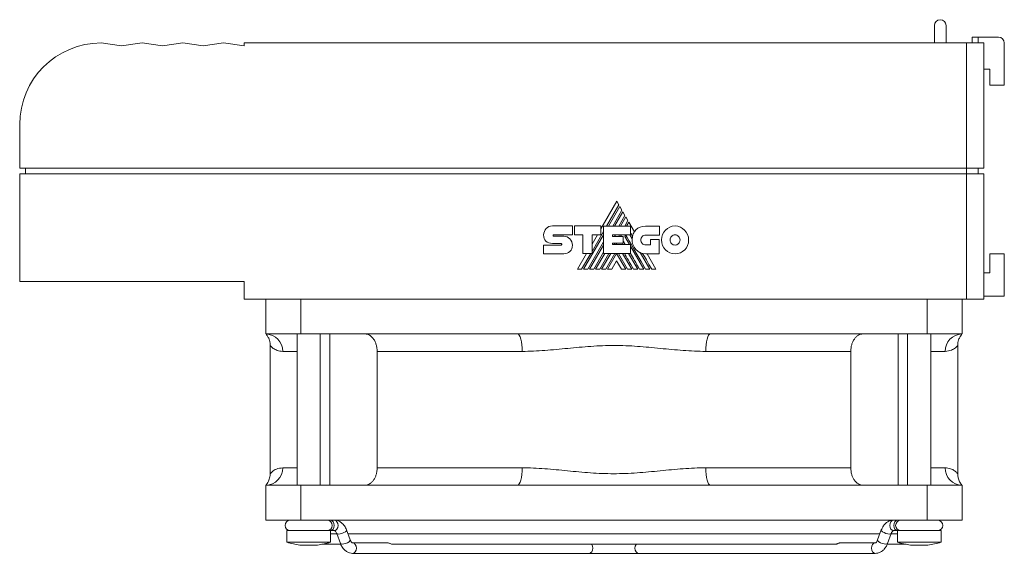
# Model space of a CAD drawing. Header units: millimetres. Extents: x 33 to 567, y 55 to 357.
# Tile 1 of 4: x 33 to 202, y 265 to 357. Entities that reach past the tile are written whole.
import ezdxf

# ---------------------------------------------------------------- set-up
doc = ezdxf.new("R2010")
doc.units = ezdxf.units.MM
doc.linetypes.add('PHANTOM', pattern=[12.7, 6.35, -1.27, 1.27, -1.27, 1.27, -1.27])
doc.layers.add('___VS___', color=7, linetype='Continuous', lineweight=15)

msp = doc.modelspace()

# ---------------------------------------------------------------- linework, layer by layer
at = {"color": 7, "linetype": 'Continuous', "lineweight": 15}
for p, q in [((190.12, 352.75), (190.12, 355.75)), ((192.12, 352.75), (192.12, 355.75)), ((196.62, 352.75), (196.62, 353.75)), ((196.62, 353.75), (197.62, 353.75)), ((197.62, 353.75), (197.62, 352.75)), ((201.12, 353.75), (197.62, 353.75)), ((47.12, 352.75), (50.62, 352.25)), ((50.62, 352.25), (54.12, 352.75)), ((54.12, 352.75), (57.62, 352.25)), ((57.62, 352.25), (61.12, 352.75)), ((61.12, 352.75), (64.62, 352.25)), ((64.62, 352.25), (68.12, 352.75)), ((68.12, 352.75), (71.62, 352.25)), ((71.62, 352.25), (71.62, 352.75)), ((71.62, 352.75), (195.62, 352.75)), ((195.62, 331.25), (195.62, 352.75)), ((195.62, 352.75), (198.62, 352.75)), ((198.62, 352.75), (198.62, 331.25)), ((202.12, 345.5), (202.12, 352.75)), ((199.62, 348.25), (198.62, 348.25)), ((199.62, 345.5), (199.62, 348.25)), ((199.62, 345.5), (202.12, 345.5)), ((33.12, 338.75), (33.12, 331.25)), ((33.12, 331.25), (195.62, 331.25)), ((34.12, 331.25), (34.12, 330.25)), ((195.62, 331.25), (198.62, 331.25)), ((195.62, 330.25), (195.62, 331.25)), ((197.62, 330.25), (197.62, 331.25)), ((33.12, 330.25), (33.12, 311.75)), ((33.12, 330.25), (195.62, 330.25)), ((195.62, 308.75), (195.62, 330.25)), ((195.62, 330.25), (198.62, 330.25)), ((198.62, 330.25), (198.62, 308.75)), ((135.59, 325.54), (132.86, 320.82)), ((133.86, 321.29), (135.95, 324.91)), ((136.11, 324.63), (134.19, 321.29)), ((135.95, 324.91), (135.59, 325.54)), ((136.47, 324.02), (136.11, 324.63)), ((134.9, 321.29), (136.47, 324.02)), ((136.63, 323.74), (135.22, 321.29)), ((135.93, 321.29), (136.99, 323.12)), ((137.15, 322.85), (136.25, 321.29)), ((136.99, 323.12), (136.63, 323.74)), ((137.51, 322.22), (137.15, 322.85)), ((124.55, 321.31), (127.98, 321.31)), ((127.98, 321.31), (127.98, 319.78)), ((128.32, 319.78), (128.32, 321.31)), ((128.32, 321.31), (132.86, 321.31)), ((132.86, 321.31), (132.86, 319.8)), ((133.32, 316.59), (133.32, 321.29)), ((133.32, 321.29), (137.97, 321.29)), ((136.97, 321.29), (137.51, 322.22)), ((137.66, 321.95), (137.28, 321.29)), ((138.62, 320.3), (137.66, 321.95)), ((137.97, 321.29), (137.97, 319.77)), ((140.56, 321.28), (142.94, 321.28)), ((142.94, 321.28), (142.94, 319.75)), ((123.05, 319.77), (123.05, 319.77)), ((124.75, 319.78), (127.98, 319.78)), ((124.76, 319.55), (126.5, 319.55)), ((129.79, 319.78), (128.32, 319.78)), ((129.79, 316.59), (129.79, 319.78)), ((129.9, 313.86), (133.32, 319.8)), ((131.35, 316.94), (133.32, 320.36)), ((132.86, 319.8), (131.35, 319.8)), ((131.35, 316.59), (131.35, 319.8)), ((132.27, 319.8), (131.35, 318.2)), ((134.87, 319.77), (137.97, 319.77)), ((134.87, 319.77), (134.87, 319.52)), ((134.87, 319.52), (136.71, 319.52)), ((135.22, 319.52), (135.37, 319.77)), ((135.95, 319.52), (136.09, 319.77)), ((136.26, 319.52), (136.4, 319.77)), ((136.71, 319.52), (136.71, 318.37)), ((136.97, 319.5), (137.13, 319.77)), ((136.97, 319.5), (137.76, 318.14)), ((137.84, 319.77), (138.25, 319.07)), ((142.94, 319.75), (140.56, 319.75)), ((123.05, 318.03), (126.06, 318.03)), ((126.06, 318.29), (124.56, 318.29)), ((130.61, 313.86), (133.32, 318.57)), ((130.93, 313.86), (133.32, 318.01)), ((134.87, 318.37), (136.71, 318.37)), ((134.87, 318.37), (134.87, 318.14)), ((134.87, 318.14), (137.94, 318.14)), ((135.15, 318.14), (135.28, 318.37)), ((135.46, 318.14), (135.6, 318.37)), ((136.59, 318.37), (136.72, 318.14)), ((137.94, 316.59), (137.94, 318.14)), ((137.94, 317.82), (140.23, 313.86)), ((140.56, 318.04), (141.38, 318.04)), ((141.38, 318.04), (141.38, 318.95)), ((141.38, 318.95), (142.89, 318.95)), ((142.89, 318.95), (142.89, 316.51)), ((126.5, 316.52), (123.05, 316.52)), ((130.42, 316.59), (128.84, 313.86)), ((129.57, 313.86), (131.14, 316.59)), ((129.79, 316.59), (131.35, 316.59)), ((131.64, 313.86), (133.32, 316.79)), ((131.96, 313.86), (133.53, 316.59)), ((132.67, 313.86), (134.24, 316.59)), ((132.99, 313.86), (134.57, 316.59)), ((133.32, 316.59), (137.94, 316.59)), ((133.7, 313.86), (135.28, 316.59)), ((134.03, 313.86), (135.58, 316.56)), ((137.14, 313.86), (135.58, 316.56)), ((137.46, 313.86), (135.88, 316.59)), ((136.59, 316.59), (138.17, 313.86)), ((137.62, 316.59), (139.19, 313.86)), ((139.6, 316.73), (141.26, 313.86)), ((142.89, 316.51), (140.58, 316.51)), ((142.33, 313.86), (140.8, 316.51)), ((199.62, 313.25), (199.62, 316.5)), ((199.62, 316.5), (202.12, 316.5)), ((202.12, 316.5), (202.12, 309.25)), ((135.58, 315.33), (134.73, 313.86)), ((135.58, 315.33), (136.43, 313.86)), ((198.62, 313.25), (199.62, 313.25)), ((71.62, 311.75), (33.12, 311.75)), ((71.62, 311.75), (71.62, 308.75)), ((71.62, 308.75), (195.62, 308.75)), ((75.37, 302.75), (75.37, 308.75)), ((81.37, 308.75), (81.37, 302.75)), ((188.87, 302.75), (188.87, 308.75)), ((194.87, 308.75), (194.87, 302.75)), ((198.62, 308.75), (195.62, 308.75)), ((202.12, 309.25), (198.62, 309.25)), ((81.37, 302.75), (75.37, 302.75)), ((80.72, 302.75), (80.72, 276.75)), ((118.57, 302.75), (81.37, 302.75)), ((84.72, 276.75), (84.72, 302.75)), ((86.33, 276.75), (86.33, 302.75)), ((151.67, 302.75), (118.57, 302.75)), ((188.87, 302.75), (151.67, 302.75)), ((183.91, 276.75), (183.91, 302.75)), ((185.52, 302.75), (185.52, 276.75)), ((194.87, 302.75), (188.87, 302.75)), ((189.52, 276.75), (189.52, 302.75)), ((76.12, 300.76), (76.12, 278.74)), ((119.37, 299.75), (94.47, 299.75)), ((94.47, 279.75), (94.47, 299.75)), ((175.76, 299.75), (150.87, 299.75)), ((175.76, 299.75), (175.76, 279.75)), ((194.12, 278.74), (194.12, 300.76)), ((94.47, 279.75), (119.37, 279.75)), ((150.87, 279.75), (175.76, 279.75)), ((75.37, 270.75), (75.37, 276.75)), ((81.37, 276.75), (75.37, 276.75)), ((81.37, 270.75), (81.37, 276.75)), ((118.57, 276.75), (81.37, 276.75)), ((151.67, 276.75), (118.57, 276.75)), ((188.87, 276.75), (151.67, 276.75)), ((188.87, 270.75), (188.87, 276.75)), ((194.87, 276.75), (188.87, 276.75)), ((194.87, 270.75), (194.87, 276.75)), ((81.37, 270.75), (75.37, 270.75)), ((188.87, 270.75), (81.37, 270.75)), ((194.87, 270.75), (188.87, 270.75)), ((78.97, 268.95), (78.97, 266.95)), ((86.47, 268.95), (78.97, 268.95)), ((86.47, 266.95), (86.47, 268.95)), ((86.47, 268.95), (87.13, 268.95)), ((89.86, 267.35), (89.23, 269.07)), ((181.01, 269.07), (180.38, 267.35)), ((183.11, 268.95), (183.77, 268.95)), ((183.77, 268.95), (183.77, 266.95)), ((191.27, 268.95), (183.77, 268.95)), ((191.27, 266.95), (191.27, 268.95)), ((87.56, 268.4), (86.47, 268.4)), ((87.54, 268.46), (88.16, 266.73)), ((180.76, 268.4), (89.47, 268.4)), ((182.07, 266.73), (182.7, 268.46)), ((183.77, 268.4), (182.68, 268.4)), ((86.47, 266.95), (78.97, 266.95)), ((84.22, 266.44), (81.22, 266.44)), ((84.96, 266.6), (88.15, 266.6)), ((96.27, 266.85), (90.27, 266.85)), ((97.14, 266.6), (173.09, 266.6)), ((179.97, 266.85), (173.97, 266.85)), ((182.06, 266.6), (185.27, 266.6)), ((191.27, 266.95), (183.77, 266.95)), ((189.02, 266.44), (186.02, 266.44)), ((90.27, 265.05), (130.88, 265.05)), ((130.88, 265.05), (139.36, 265.05)), ((139.36, 265.05), (179.97, 265.05))]:
    msp.add_line(p, q, dxfattribs=at)
at = {"color": 8, "linetype": 'Continuous', "lineweight": 15}
for p, q in [((80.72, 299.75), (78.26, 299.75)), ((191.98, 299.75), (189.52, 299.75)), ((78.26, 279.75), (80.72, 279.75)), ((189.52, 279.75), (191.98, 279.75))]:
    msp.add_line(p, q, dxfattribs=at)
at = {"color": 7, "linetype": 'Continuous', "lineweight": 15, "flags": 128}
for points in [[(141.61, 313.86), (141.13, 314.69), (140.68, 315.47), (140.35, 316.04), (140.04, 316.58)], [(119.37, 299.75), (119.35, 300.34), (119.31, 300.9), (119.23, 301.42), (119.13, 301.87), (119.01, 302.25), (118.87, 302.52), (118.72, 302.69), (118.57, 302.75)], [(150.87, 299.75), (150.88, 300.34), (150.93, 300.9), (151, 301.42), (151.1, 301.87), (151.22, 302.25), (151.36, 302.52), (151.51, 302.69), (151.67, 302.75)], [(119.37, 279.75), (119.35, 279.17), (119.31, 278.6), (119.23, 278.08), (119.13, 277.63), (119.01, 277.26), (118.87, 276.98), (118.72, 276.81), (118.57, 276.75)], [(150.87, 279.75), (150.88, 279.17), (150.93, 278.6), (151, 278.08), (151.1, 277.63), (151.22, 277.26), (151.36, 276.98), (151.51, 276.81), (151.67, 276.75)]]:
    msp.add_lwpolyline(points, dxfattribs=at)
at = {"color": 8, "linetype": 'Continuous', "lineweight": 15, "flags": 128}
for points in [[(86.45, 270.75), (86.7, 270.68), (86.9, 270.49), (87.04, 270.2), (87.09, 269.85), (87.04, 269.51), (86.9, 269.21), (86.7, 269.02), (86.45, 268.95), (86.45, 268.95)], [(87.13, 270.75), (87.37, 270.68), (87.58, 270.49), (87.71, 270.2), (87.76, 269.85), (87.71, 269.51), (87.58, 269.21), (87.37, 269.02), (87.13, 268.95)], [(183.11, 270.75), (182.87, 270.68), (182.66, 270.49), (182.52, 270.2), (182.47, 269.85), (182.52, 269.51), (182.66, 269.21), (182.87, 269.02), (183.11, 268.95)], [(183.78, 270.75), (183.54, 270.68), (183.33, 270.49), (183.19, 270.2), (183.15, 269.85), (183.19, 269.51), (183.33, 269.21), (183.54, 269.02), (183.78, 268.95)], [(89.23, 269.07), (89.23, 269.05), (89.19, 268.92), (89.02, 268.76), (88.76, 268.61), (88.43, 268.47), (88.1, 268.38), (87.82, 268.35), (87.62, 268.38), (87.54, 268.46)], [(181.01, 269.07), (181, 269.05), (181.05, 268.92), (181.22, 268.76), (181.48, 268.61), (181.8, 268.47), (182.13, 268.38), (182.42, 268.35), (182.62, 268.38), (182.7, 268.45)], [(89.86, 267.35), (89.86, 267.33), (89.81, 267.2), (89.65, 267.04), (89.38, 266.88), (89.06, 266.75), (88.73, 266.66), (88.44, 266.63), (88.24, 266.66), (88.16, 266.73)], [(180.38, 267.35), (180.38, 267.33), (180.42, 267.2), (180.59, 267.04), (180.86, 266.88), (181.18, 266.75), (181.51, 266.66), (181.79, 266.63), (181.99, 266.66), (182.07, 266.73)], [(90.27, 266.85), (90.51, 266.78), (90.72, 266.59), (90.86, 266.3), (90.9, 265.95), (90.86, 265.61), (90.72, 265.32), (90.51, 265.12), (90.27, 265.05), (90.27, 265.05)], [(131.32, 266.6), (131.33, 266.59), (131.46, 266.3), (131.51, 265.95), (131.46, 265.61), (131.33, 265.32), (131.12, 265.12), (130.88, 265.05)], [(138.92, 266.6), (138.91, 266.59), (138.77, 266.3), (138.72, 265.95), (138.77, 265.61), (138.91, 265.32), (139.12, 265.12), (139.36, 265.05)], [(179.97, 266.85), (179.73, 266.78), (179.52, 266.59), (179.38, 266.3), (179.33, 265.95), (179.38, 265.61), (179.52, 265.32), (179.73, 265.12), (179.97, 265.05), (179.97, 265.05)]]:
    msp.add_lwpolyline(points, dxfattribs=at)
at = {"color": 7, "linetype": 'Continuous', "lineweight": 15}
for centre, radius, start, end in [((191.12, 355.75), 1, 90, 180), ((191.12, 355.75), 1, 0, 90), ((201.12, 352.75), 1, 0, 90), ((47.12, 338.75), 14, 90, 180), ((140.84, 318.96), 2.6, 149.0381, 166.8386), ((140.58, 318.85), 2.34, 174.6401, 270), ((75.31, 299.8), 2.95, 358.9609, 88.9217), ((194.92, 299.8), 2.95, 91.0783, 181.0392), ((75.31, 279.7), 2.95, 271.0784, 1.0391), ((194.92, 279.7), 2.95, 178.9609, 268.9216), ((79.57, 269.85), 0.9, 90, 270), ((85.87, 269.85), 0.9, 270, 90), ((184.37, 269.85), 0.9, 90, 270), ((190.67, 269.85), 0.9, 270, 90)]:
    msp.add_arc(centre, radius, start, end, dxfattribs=at)
for centre, major_axis, start_param, end_param in [((95.83, 282.88), (37.09, 0), 4.240514, 4.307519), ((69.61, 282.88), (-37.09, 0), 1.975667, 2.042672), ((200.63, 282.88), (37.09, 0), 4.240514, 4.307519), ((174.41, 282.88), (-37.09, 0), 1.975667, 2.042672)]:
    msp.add_ellipse(centre, major_axis=major_axis, ratio=0.482188, start_param=start_param, end_param=end_param, dxfattribs=at)
for points in [[(123.49, 320.86), (123.76, 321.14), (124.14, 321.31), (124.55, 321.31)], [(138.88, 320.64), (139.27, 321.03), (139.83, 321.28), (140.56, 321.28)], [(143.95, 320.59), (144.37, 321.03), (144.96, 321.3), (145.6, 321.3)], [(145.6, 321.3), (146.25, 321.3), (146.83, 321.03), (147.25, 320.59)], [(123.05, 319.77), (123.05, 320.2), (123.22, 320.58), (123.49, 320.86)], [(123.45, 318.71), (123.2, 318.96), (123.05, 319.31), (123.05, 319.77)], [(124.69, 319.75), (124.67, 319.72), (124.66, 319.69), (124.66, 319.65)], [(124.66, 319.65), (124.66, 319.62), (124.67, 319.6), (124.69, 319.58)], [(124.75, 319.78), (124.73, 319.78), (124.71, 319.77), (124.69, 319.75)], [(124.69, 319.58), (124.71, 319.56), (124.73, 319.55), (124.76, 319.55)], [(126.5, 319.55), (126.91, 319.55), (127.28, 319.37), (127.56, 319.08)], [(140.56, 313.86), (138.38, 317.62), (137.24, 319.59), (137.14, 319.77)], [(138.31, 319.55), (138.18, 319.79), (138.06, 319.99), (137.97, 320.15)], [(138.25, 319.07), (138.26, 319.24), (138.28, 319.4), (138.31, 319.55)], [(138.62, 320.3), (138.69, 320.42), (138.78, 320.53), (138.88, 320.64)], [(139.98, 319.5), (139.83, 319.35), (139.73, 319.13), (139.73, 318.9)], [(140.56, 319.75), (140.33, 319.75), (140.13, 319.66), (139.98, 319.5)], [(143.27, 318.9), (143.27, 319.56), (143.53, 320.16), (143.95, 320.59)], [(145, 319.52), (144.85, 319.36), (144.75, 319.14), (144.75, 318.9)], [(145.6, 319.78), (145.37, 319.78), (145.16, 319.68), (145, 319.52)], [(146.2, 319.52), (146.05, 319.68), (145.84, 319.78), (145.6, 319.78)], [(146.46, 318.9), (146.46, 319.14), (146.36, 319.36), (146.2, 319.52)], [(147.25, 320.59), (147.68, 320.16), (147.94, 319.56), (147.94, 318.9)], [(124.56, 318.29), (124.12, 318.3), (123.73, 318.44), (123.45, 318.71)], [(126.13, 318.25), (126.11, 318.27), (126.09, 318.29), (126.06, 318.29)], [(126.06, 318.03), (126.09, 318.03), (126.12, 318.04), (126.14, 318.06)], [(126.17, 318.15), (126.17, 318.19), (126.15, 318.22), (126.13, 318.25)], [(126.14, 318.06), (126.16, 318.08), (126.17, 318.12), (126.17, 318.15)], [(127.56, 319.08), (127.83, 318.8), (128, 318.4), (128, 317.98)], [(128, 317.98), (128, 317.56), (127.83, 317.2), (127.57, 316.94)], [(137.05, 318.14), (136.9, 318.39), (136.79, 318.59), (136.71, 318.73)], [(139.73, 318.9), (139.73, 318.66), (139.83, 318.44), (139.98, 318.29)], [(139.98, 318.29), (140.13, 318.13), (140.33, 318.04), (140.56, 318.04)], [(143.95, 317.2), (143.53, 317.64), (143.27, 318.24), (143.27, 318.9)], [(144.75, 318.9), (144.75, 318.65), (144.85, 318.43), (145, 318.27)], [(145, 318.27), (145.16, 318.12), (145.37, 318.02), (145.6, 318.02)], [(145.6, 318.02), (145.84, 318.02), (146.05, 318.12), (146.2, 318.27)], [(146.2, 318.27), (146.36, 318.43), (146.46, 318.65), (146.46, 318.9)], [(147.94, 318.9), (147.94, 318.24), (147.68, 317.64), (147.26, 317.2)], [(127.57, 316.94), (127.29, 316.68), (126.92, 316.52), (126.5, 316.52)], [(138.49, 313.86), (137.83, 315.01), (137.3, 315.91), (136.91, 316.59)], [(139.52, 313.86), (138.89, 314.95), (138.37, 315.86), (137.94, 316.59)], [(145.6, 316.5), (144.96, 316.5), (144.37, 316.77), (143.95, 317.2)], [(147.26, 317.2), (146.83, 316.77), (146.25, 316.5), (145.6, 316.5)]]:
    msp.add_open_spline(points, degree=3, dxfattribs=at)
for points, knots in [([(75.43, 302.67), (75.44, 302.66), (75.46, 302.64), (75.51, 302.57), (75.59, 302.46), (75.73, 302.26), (75.87, 301.99), (76.02, 301.58), (76.12, 301.16), (76.1, 300.86), (76.1, 300.76)], [0, 0, 0, 0, 0.168341, 0.346152, 0.479064, 0.546619, 0.641194, 0.746699, 0.916877, 1, 1, 1, 1]), ([(75.49, 302.69), (75.5, 302.69), (75.55, 302.69), (75.55, 302.69), (75.55, 302.69)], [0, 0, 0, 0, 0.169658, 1, 1, 1, 1]), ([(94.47, 299.75), (94.47, 299.95), (94.46, 300.14), (94.41, 300.53), (94.36, 300.72), (94.26, 301.08), (94.19, 301.25), (94.04, 301.58), (93.95, 301.74), (93.75, 302.01), (93.65, 302.14), (93.41, 302.36), (93.29, 302.45), (93.04, 302.6), (92.9, 302.66), (92.63, 302.73), (92.49, 302.75), (92.35, 302.75)], [0, 0, 0, 0, 0.125, 0.125, 0.25, 0.25, 0.375, 0.375, 0.5, 0.5, 0.625, 0.625, 0.75, 0.75, 0.875, 0.875, 1, 1, 1, 1]), ([(177.89, 302.75), (177.75, 302.75), (177.61, 302.73), (177.33, 302.66), (177.2, 302.6), (176.95, 302.45), (176.82, 302.35), (176.59, 302.14), (176.48, 302.01), (176.29, 301.73), (176.2, 301.58), (176.05, 301.26), (175.98, 301.08), (175.87, 300.72), (175.83, 300.53), (175.78, 300.15), (175.76, 299.95), (175.76, 299.75)], [0, 0, 0, 0, 0.125, 0.125, 0.25, 0.25, 0.375, 0.375, 0.5, 0.5, 0.625, 0.625, 0.75, 0.75, 0.875, 0.875, 1, 1, 1, 1]), ([(194.12, 300.76), (194.12, 300.78), (194.11, 300.96), (194.16, 301.29), (194.26, 301.7), (194.39, 302.02), (194.51, 302.26), (194.6, 302.4), (194.67, 302.5), (194.73, 302.58), (194.77, 302.64), (194.79, 302.66), (194.8, 302.67)], [0, 0, 0, 0, 0.0188202, 0.1583086, 0.2818428, 0.3863094, 0.4674492, 0.528965, 0.5894029, 0.6808026, 0.8338398, 1, 1, 1, 1]), ([(194.7, 302.69), (194.69, 302.69), (194.68, 302.69), (194.73, 302.69), (194.75, 302.69)], [0, 0, 0, 0, 0.6209857, 1, 1, 1, 1]), ([(76.13, 300.76), (76.12, 300.76), (76.09, 300.8), (76.16, 300.71), (76.3, 300.58), (76.33, 300.55)], [0, 0, 0, 0, 0.05214, 0.741798, 1, 1, 1, 1]), ([(150.87, 299.75), (149.58, 299.75), (148.29, 299.82), (145.69, 300.01), (144.39, 300.14), (141.78, 300.39), (140.47, 300.52), (137.83, 300.71), (136.5, 300.77), (133.83, 300.77), (132.49, 300.71), (129.83, 300.53), (128.51, 300.4), (125.87, 300.14), (124.56, 300.02), (121.96, 299.82), (120.66, 299.75), (119.37, 299.75)], [0, 0, 0, 0, 0.125, 0.125, 0.25, 0.25, 0.375, 0.375, 0.5, 0.5, 0.625, 0.625, 0.75, 0.75, 0.875, 0.875, 1, 1, 1, 1]), ([(92.35, 276.75), (92.49, 276.75), (92.63, 276.77), (92.9, 276.85), (93.03, 276.9), (93.29, 277.05), (93.41, 277.15), (93.64, 277.37), (93.75, 277.49), (93.95, 277.77), (94.04, 277.92), (94.19, 278.25), (94.26, 278.42), (94.36, 278.78), (94.4, 278.97), (94.46, 279.35), (94.47, 279.55), (94.47, 279.75)], [0, 0, 0, 0, 0.125, 0.125, 0.25, 0.25, 0.375, 0.375, 0.5, 0.5, 0.625, 0.625, 0.75, 0.75, 0.875, 0.875, 1, 1, 1, 1]), ([(119.37, 279.75), (120.66, 279.75), (121.95, 279.68), (124.54, 279.49), (125.84, 279.36), (128.46, 279.11), (129.77, 278.98), (132.41, 278.79), (133.74, 278.74), (136.42, 278.73), (137.75, 278.79), (140.41, 278.98), (141.73, 279.1), (144.37, 279.36), (145.68, 279.49), (148.28, 279.68), (149.58, 279.75), (150.87, 279.75)], [0, 0, 0, 0, 0.125, 0.125, 0.25, 0.25, 0.375, 0.375, 0.5, 0.5, 0.625, 0.625, 0.75, 0.75, 0.875, 0.875, 1, 1, 1, 1]), ([(175.76, 279.75), (175.76, 279.55), (175.78, 279.36), (175.83, 278.97), (175.87, 278.78), (175.98, 278.42), (176.04, 278.25), (176.2, 277.92), (176.29, 277.77), (176.48, 277.49), (176.59, 277.37), (176.82, 277.15), (176.95, 277.05), (177.2, 276.9), (177.34, 276.85), (177.61, 276.77), (177.75, 276.75), (177.89, 276.75)], [0, 0, 0, 0, 0.125, 0.125, 0.25, 0.25, 0.375, 0.375, 0.5, 0.5, 0.625, 0.625, 0.75, 0.75, 0.875, 0.875, 1, 1, 1, 1]), ([(76.11, 278.74), (76.11, 278.72), (76.13, 278.54), (76.08, 278.22), (75.98, 277.81), (75.85, 277.48), (75.72, 277.25), (75.63, 277.1), (75.57, 277.01), (75.51, 276.93), (75.46, 276.87), (75.44, 276.84), (75.43, 276.83)], [0, 0, 0, 0, 0.01836, 0.157913, 0.281506, 0.386021, 0.467199, 0.528744, 0.589209, 0.680652, 0.833761, 1, 1, 1, 1]), ([(194.8, 276.83), (194.8, 276.84), (194.78, 276.86), (194.73, 276.93), (194.64, 277.04), (194.51, 277.25), (194.37, 277.51), (194.22, 277.92), (194.12, 278.34), (194.13, 278.64), (194.14, 278.74)], [0, 0, 0, 0, 0.1684198, 0.3463147, 0.479289, 0.5468744, 0.6414943, 0.7470488, 0.9173065, 1, 1, 1, 1]), ([(75.54, 276.81), (75.55, 276.81), (75.56, 276.81), (75.51, 276.82), (75.49, 276.82)], [0, 0, 0, 0, 0.620961, 1, 1, 1, 1]), ([(194.74, 276.81), (194.74, 276.81), (194.69, 276.81), (194.69, 276.81), (194.69, 276.82)], [0, 0, 0, 0, 0.169634, 1, 1, 1, 1]), ([(89.23, 269.07), (89.18, 269.2), (89.03, 269.55), (88.7, 270.04), (88.21, 270.45), (87.68, 270.7), (87.31, 270.74), (87.13, 270.75)], [0, 0, 0, 0, 0.136601, 0.380118, 0.594985, 0.802423, 1, 1, 1, 1]), ([(183.11, 270.75), (182.97, 270.74), (182.63, 270.72), (182.13, 270.51), (181.64, 270.14), (181.26, 269.66), (181.09, 269.26), (181.01, 269.07)], [0, 0, 0, 0, 0.153141, 0.364355, 0.5759, 0.79447, 1, 1, 1, 1]), ([(87.13, 268.95), (87.13, 268.95), (87.16, 268.95), (87.23, 268.92), (87.39, 268.77), (87.49, 268.58), (87.53, 268.47), (87.54, 268.46)], [0, 0, 0, 0, 0.151039, 0.458636, 0.719689, 0.967852, 1, 1, 1, 1]), ([(182.7, 268.46), (182.72, 268.51), (182.79, 268.67), (182.92, 268.85), (183.06, 268.95), (183.09, 268.95), (183.11, 268.95)], [0, 0, 0, 0, 0.142828, 0.398938, 0.663964, 1, 1, 1, 1]), ([(90.27, 266.85), (90.26, 266.85), (90.24, 266.85), (90.16, 266.88), (90.01, 267.03), (89.9, 267.22), (89.86, 267.33), (89.86, 267.35)], [0, 0, 0, 0, 0.151039, 0.458638, 0.719691, 0.96785, 1, 1, 1, 1]), ([(180.38, 267.35), (180.36, 267.29), (180.29, 267.13), (180.16, 266.95), (180.02, 266.85), (179.99, 266.85), (179.97, 266.85)], [0, 0, 0, 0, 0.142832, 0.398941, 0.66396, 1, 1, 1, 1]), ([(88.16, 266.73), (88.22, 266.6), (88.36, 266.25), (88.7, 265.77), (89.18, 265.35), (89.71, 265.1), (90.08, 265.07), (90.27, 265.05)], [0, 0, 0, 0, 0.1366, 0.380117, 0.594984, 0.802421, 1, 1, 1, 1]), ([(97.22, 266.61), (97.17, 266.6), (97.09, 266.6), (96.91, 266.64), (96.73, 266.72), (96.54, 266.79), (96.39, 266.84), (96.3, 266.85), (96.27, 266.85)], [0, 0, 0, 0, 0.165252, 0.348656, 0.529249, 0.7009, 0.870084, 1, 1, 1, 1]), ([(173.97, 266.85), (173.93, 266.85), (173.84, 266.84), (173.67, 266.78), (173.48, 266.7), (173.3, 266.64), (173.17, 266.6), (173.11, 266.61), (173.09, 266.61)], [0, 0, 0, 0, 0.159352, 0.358218, 0.549959, 0.73479, 0.923367, 1, 1, 1, 1]), ([(179.97, 265.05), (180.11, 265.06), (180.45, 265.08), (180.95, 265.29), (181.44, 265.66), (181.82, 266.15), (181.99, 266.54), (182.07, 266.73)], [0, 0, 0, 0, 0.153141, 0.364355, 0.575899, 0.79447, 1, 1, 1, 1])]:
    msp.add_open_spline(points, degree=3, knots=knots, dxfattribs=at)
at = {"color": 8, "linetype": 'Continuous', "lineweight": 15}
for points, knots in [([(78.26, 299.75), (77.93, 299.79), (77.26, 299.87), (76.61, 300.28), (76.19, 300.67), (76.15, 300.73), (76.13, 300.76)], [0, 0, 0, 0, 0.251431, 0.50307, 0.759434, 1, 1, 1, 1]), ([(194.11, 300.76), (194.11, 300.76), (194.15, 300.81), (194.03, 300.65), (193.72, 300.36), (193.1, 299.9), (192.35, 299.8), (191.98, 299.75)], [0, 0, 0, 0, 0.015604, 0.221989, 0.429531, 0.713759, 1, 1, 1, 1]), ([(76.12, 278.74), (76.14, 278.76), (76.17, 278.8), (76.49, 279.13), (77.11, 279.59), (77.87, 279.7), (78.26, 279.75)], [0, 0, 0, 0, 0.197806, 0.412565, 0.705208, 1, 1, 1, 1]), ([(191.98, 279.75), (192.3, 279.72), (192.94, 279.64), (193.6, 279.24), (194, 278.89), (194.15, 278.7), (194.11, 278.74), (194.11, 278.74)], [0, 0, 0, 0, 0.243814, 0.48782, 0.736192, 0.984397, 1, 1, 1, 1])]:
    msp.add_open_spline(points, degree=3, knots=knots, dxfattribs=at)
at = {"layer": '___VS___', "linetype": 'PHANTOM'}
for p, q in [((123.05, 318.03), (123.05, 316.52)), ((128.84, 313.86), (129.57, 313.86)), ((129.9, 313.86), (130.61, 313.86)), ((130.93, 313.86), (131.64, 313.86)), ((131.96, 313.86), (132.67, 313.86)), ((132.99, 313.86), (133.7, 313.86)), ((134.03, 313.86), (134.73, 313.86)), ((136.43, 313.86), (137.14, 313.86)), ((137.46, 313.86), (138.17, 313.86)), ((138.49, 313.86), (139.19, 313.86)), ((139.52, 313.86), (140.23, 313.86)), ((140.56, 313.86), (141.26, 313.86)), ((141.61, 313.86), (142.33, 313.86))]:
    msp.add_line(p, q, dxfattribs=at)

doc.saveas('drawing.dxf')
